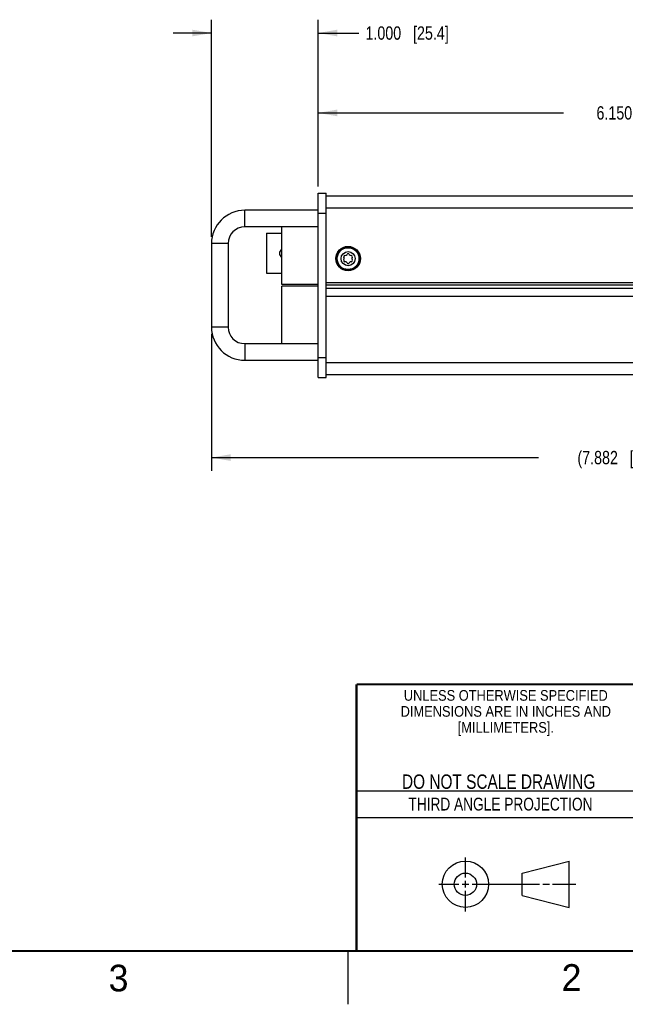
# Model space of a CAD drawing. Header units: inches. Extents: x 0 to 34, y 0 to 22.
# Tile 31 of 54: x 22.4 to 28.1, y 0 to 9.2. Entities that reach past the tile are written whole.
import ezdxf

# ---------------------------------------------------------------- set-up
doc = ezdxf.new("R2010")
doc.units = ezdxf.units.IN
doc.header["$LTSCALE"] = 1.87
doc.header["$MEASUREMENT"] = 0
doc.layers.get('0').update_dxf_attribs({"linetype": 'CONTINUOUS'})
doc.layers.add('COSMETIC', color=7, linetype='CONTINUOUS')
doc.layers.add('DIMENSIONS', color=7, linetype='CONTINUOUS')
doc.styles.get("Standard").update_dxf_attribs({"font": 'txt', "width": 0.8})
doc.styles.add('TEXTSTYLE_2', font='txt')
doc.styles.add('TEXTSTYLE_3', font='txt', dxfattribs={"width": 0.9})
doc.dimstyles.new('DIMSTYLE_1', dxfattribs={"dimtxt": 0.125, "dimasz": 0.18, "dimexe": 0.125, "dimexo": 0.0625, "dimgap": 0.0625, "dimtad": 0, "dimtih": 1, "dimtoh": 1, "dimdec": 3, "dimzin": 4, "dimdsep": 46, "dimtxsty": 'STANDARD', "dimblk": '_FILLED', "dimblk1": '_FILLED', "dimblk2": '_FILLED', "dimcen": 0.09, "dimadec": 0, "dimazin": 0, "dimtp": 0.001, "dimtm": 0.001, "dimtfac": 1, "dimtdec": 3, "dimtofl": 0, "dimtmove": 0, "dimatfit": 3, "dimldrblk": '_FILLED', "dimfxl": 1, "dimtolj": 1, "dimtzin": 4, "dimarcsym": 0})

# ---------------------------------------------------------------- blocks, each defined once
blk = doc.blocks.new('_FILLED')
at = {"color": 0, "linetype": 'BYBLOCK'}
blk.add_solid([(0, 0), (-1, 0.174), (-1, -0.174)], dxfattribs=at)
blk = doc.blocks.new('*D1')
at = {"layer": 'DIMENSIONS', "color": 2, "linetype": 'CONTINUOUS'}
for p, q in [((32.1021, 7.1598), (32.1021, 5.0001)), ((24.2198, 6.2866), (24.2198, 5.0001)), ((24.2198, 5.1251), (27.286, 5.1251)), ((32.1021, 5.1251), (29.036, 5.1251))]:
    blk.add_line(p, q, dxfattribs=at)
at = {"layer": 'DIMENSIONS', "color": 2, "linetype": 'CONTINUOUS', "xscale": 0.18, "yscale": 0.18, "zscale": 0.18, "rotation": 180}
blk.add_blockref('_FILLED', (24.2198, 5.1251), dxfattribs=at)
at = {"layer": 'DIMENSIONS', "color": 2, "linetype": 'CONTINUOUS', "xscale": 0.18, "yscale": 0.18, "zscale": 0.18}
blk.add_blockref('_FILLED', (32.1021, 5.1251), dxfattribs=at)
at = {"layer": 'DIMENSIONS', "color": 2, "linetype": 'CONTINUOUS', "insert": (28.161, 5.1876), "char_height": 0.125, "width": 1.625, "attachment_point": 2, "line_spacing_factor": 0.9}
blk.add_mtext('(7.882{\\Ftxt.shx;\\W1.000000;\\H0.125000; }[200.21])', dxfattribs=at)
blk = doc.blocks.new('*D2')
at = {"layer": 'DIMENSIONS', "color": 2, "linetype": 'CONTINUOUS'}
for p, q in [((24.2198, 7.1936), (24.2198, 9.2301)), ((25.2198, 7.6676), (25.2198, 9.2301)), ((24.2198, 9.1051), (23.8598, 9.1051)), ((25.2198, 9.1051), (25.6015, 9.1051))]:
    blk.add_line(p, q, dxfattribs=at)
at = {"layer": 'DIMENSIONS', "color": 2, "linetype": 'CONTINUOUS', "xscale": 0.18, "yscale": 0.18, "zscale": 0.18}
blk.add_blockref('_FILLED', (24.2198, 9.1051), dxfattribs=at)
at = {"layer": 'DIMENSIONS', "color": 2, "linetype": 'CONTINUOUS', "xscale": 0.18, "yscale": 0.18, "zscale": 0.18, "rotation": 180}
blk.add_blockref('_FILLED', (25.2198, 9.1051), dxfattribs=at)
at = {"layer": 'DIMENSIONS', "color": 2, "linetype": 'CONTINUOUS', "insert": (25.664, 9.1676), "char_height": 0.125, "width": 1.225, "attachment_point": 1, "line_spacing_factor": 0.9}
blk.add_mtext('1.000{\\Ftxt.shx;\\W1.000000;\\H0.125000; }[25.4]', dxfattribs=at)
blk = doc.blocks.new('*D3')
at = {"layer": 'DIMENSIONS', "color": 2, "linetype": 'CONTINUOUS'}
for p, q in [((25.2198, 7.6676), (25.2198, 8.4813)), ((31.3698, 7.6399), (31.3698, 8.4813)), ((25.2198, 8.3563), (27.5198, 8.3563)), ((31.3698, 8.3563), (29.0698, 8.3563))]:
    blk.add_line(p, q, dxfattribs=at)
at = {"layer": 'DIMENSIONS', "color": 2, "linetype": 'CONTINUOUS', "xscale": 0.18, "yscale": 0.18, "zscale": 0.18, "rotation": 180}
blk.add_blockref('_FILLED', (25.2198, 8.3563), dxfattribs=at)
at = {"layer": 'DIMENSIONS', "color": 2, "linetype": 'CONTINUOUS', "xscale": 0.18, "yscale": 0.18, "zscale": 0.18}
blk.add_blockref('_FILLED', (31.3698, 8.3563), dxfattribs=at)
at = {"layer": 'DIMENSIONS', "color": 2, "linetype": 'CONTINUOUS', "insert": (28.2948, 8.4188), "char_height": 0.125, "width": 1.425, "attachment_point": 2, "line_spacing_factor": 0.9}
blk.add_mtext('6.150{\\Ftxt.shx;\\W1.000000;\\H0.125000; }[156.21]', dxfattribs=at)

msp = doc.modelspace()

# ---------------------------------------------------------------- linework, layer by layer
at = {"color": 7, "linetype": 'CONTINUOUS'}
for p, q in [((25.2198, 5.8751), (25.2198, 7.6051)), ((25.2198, 7.6051), (25.2948, 7.6051)), ((25.2948, 5.8751), (25.2948, 7.6051)), ((24.5318, 7.2871), (24.5318, 7.4431)), ((25.2198, 7.4431), (24.5318, 7.4431)), ((25.2198, 7.4176), (25.2948, 7.4176)), ((25.2198, 7.2871), (24.5318, 7.2871)), ((24.7348, 7.2276), (24.7348, 6.8526)), ((24.7348, 7.2276), (24.8795, 7.2276)), ((24.8795, 6.747), (24.8795, 7.2871)), ((24.2198, 7.1311), (24.2198, 6.3491)), ((24.3758, 7.1311), (24.2198, 7.1311)), ((24.3758, 7.1311), (24.3758, 6.3491)), ((24.7348, 6.8526), (24.8795, 6.8526)), ((25.2198, 6.747), (24.8795, 6.747)), ((24.8795, 6.1931), (24.8795, 6.7333)), ((25.2198, 6.7333), (24.8795, 6.7333)), ((24.3758, 6.3491), (24.2198, 6.3491)), ((24.5318, 6.1931), (24.5318, 6.0371)), ((24.5318, 6.1931), (25.2198, 6.1931)), ((24.5318, 6.0371), (25.2198, 6.0371)), ((25.2198, 6.0626), (25.2948, 6.0626)), ((25.2198, 5.8751), (25.2948, 5.8751)), ((27.1331, 1.23), (27.5726, 1.3428)), ((27.5726, 0.9086), (27.5726, 1.3428)), ((27.1331, 1.02), (27.1331, 1.23)), ((27.1331, 1.02), (27.5726, 0.9086))]:
    msp.add_line(p, q, dxfattribs=at)
at = {"color": 3, "linetype": 'CONTINUOUS'}
for p, q in [((31.2948, 7.5761), (25.2948, 7.5761)), ((31.2948, 7.4631), (25.2948, 7.4631)), ((25.2948, 6.7661), (31.2948, 6.7661)), ((31.2948, 6.7427), (25.2948, 6.7427)), ((31.2948, 6.7106), (25.2948, 6.7106)), ((31.2948, 6.6341), (25.2948, 6.6341)), ((25.2948, 6.0171), (31.2948, 6.0171)), ((25.2948, 5.9041), (31.2948, 5.9041))]:
    msp.add_line(p, q, dxfattribs=at)
at = {"color": 2, "linetype": 'CONTINUOUS'}
for p, q in [((25.58, 2), (28.38, 2)), ((25.58, 1.75), (28.38, 1.75)), ((26.6016, 1.1882), (26.6016, 1.375)), ((26.3514, 1.1257), (26.5391, 1.1257)), ((26.5703, 1.1257), (26.6328, 1.1257)), ((26.6016, 1.0944), (26.6016, 1.1569)), ((26.6641, 1.1257), (27.2943, 1.1257)), ((27.3256, 1.1257), (27.3881, 1.1257)), ((27.4193, 1.1257), (27.6351, 1.1257)), ((26.6016, 0.8704), (26.6016, 1.0632)), ((25.5, 0.5), (25.5, 0))]:
    msp.add_line(p, q, dxfattribs=at)
at = {"color": 7, "linetype": 'CONTINUOUS', "const_width": 0.02}
for points in [[(25.58, 3), (33.5, 3)], [(25.58, 3), (25.58, 0.5)], [(0.5, 0.5), (33.5, 0.5)]]:
    msp.add_lwpolyline(points, dxfattribs=at)
at = {"color": 3, "linetype": 'CONTINUOUS'}
msp.add_circle((25.5008, 6.9901), 0.115, dxfattribs=at)
at = {"color": 7, "linetype": 'CONTINUOUS'}
for centre, radius in [((25.5008, 6.9901), 0.106), ((25.5008, 6.9901), 0.102), ((25.5008, 6.9901), 0.066), ((26.6016, 1.1257), 0.2171), ((26.601, 1.125), 0.105)]:
    msp.add_circle(centre, radius, dxfattribs=at)
for centre, radius, start, end in [((24.5318, 7.1311), 0.312, 90, 180), ((24.5318, 7.1311), 0.156, 90, 180), ((24.8948, 7.0401), 0.0385, 113.71359, 246.28641), ((25.4705, 7.0076), 0.011, 87.97407, 212.02593), ((25.4717, 7.0406), 0.022, 267.97407, 332.02593), ((25.5008, 7.0251), 0.011, 27.97407, 152.02593), ((25.53, 7.0406), 0.022, 207.97407, 272.02593), ((25.5311, 7.0076), 0.011, 327.97407, 92.02593), ((25.4705, 6.9726), 0.011, 147.97407, 272.02593), ((25.4425, 6.9901), 0.022, 327.97407, 32.02593), ((25.4717, 6.9397), 0.022, 27.97407, 92.02593), ((25.5008, 6.9551), 0.011, 207.97407, 332.02593), ((25.53, 6.9397), 0.022, 87.97407, 152.02593), ((25.5311, 6.9726), 0.011, 267.97407, 32.02593), ((25.5591, 6.9901), 0.022, 147.97407, 212.02593), ((24.5318, 6.3491), 0.312, 180, 270), ((24.5318, 6.3491), 0.156, 180, 270)]:
    msp.add_arc(centre, radius, start, end, dxfattribs=at)
at = {"layer": 'COSMETIC', "color": 7, "linetype": 'CONTINUOUS'}
msp.add_circle((25.5008, 6.9901), 0.1125, dxfattribs=at)

# ---------------------------------------------------------------- texts
at = {"color": 2, "linetype": 'CONTINUOUS', "line_spacing_factor": 0.9}
for s, insert, char_height, width, attachment_point, style in [('UNLESS OTHERWISE SPECIFIED', (26.9799, 2.9459), 0.1, 2.34, 2, 'TEXTSTYLE_3'), ('DIMENSIONS ARE IN INCHES AND', (26.9799, 2.7959), 0.1, 2.52, 2, 'TEXTSTYLE_3'), ('[MILLIMETERS].', (26.9799, 2.6459), 0.1, 1.26, 2, 'TEXTSTYLE_3'), ('3', (23.2555, 0.371), 0.25, 0.25, 1, 'TEXTSTYLE_2'), ('2', (27.5035, 0.3763), 0.25, 0.25, 1, 'TEXTSTYLE_2')]:
    msp.add_mtext(s, dxfattribs=dict(at, insert=insert, char_height=char_height, width=width, attachment_point=attachment_point, style=style))
at = {"color": 7, "linetype": 'CONTINUOUS', "insert": (26.9127, 2.1549), "char_height": 0.135, "width": 2.16, "attachment_point": 2, "line_spacing_factor": 0.9}
msp.add_mtext('DO NOT SCALE DRAWING', dxfattribs=at)
at = {"color": 2, "linetype": 'CONTINUOUS', "insert": (26.9296, 1.9368), "char_height": 0.12, "width": 2.112, "attachment_point": 2, "line_spacing_factor": 0.9}
msp.add_mtext('THIRD ANGLE PROJECTION', dxfattribs=at)

# ---------------------------------------------------------------- dimensions: what is measured, and where the dimension line sits
at = {"layer": 'DIMENSIONS', "color": 2, "linetype": 'CONTINUOUS'}
for base, p1, p2, picture, middle in [((25.2198, 9.1051), (24.2198, 7.1311), (25.2198, 7.6051), '*D2', (26.2765, 9.1051)), ((31.3698, 8.3563), (25.2198, 7.6051), (31.3698, 7.5774), '*D3', (28.2948, 8.3563))]:
    dim = msp.add_linear_dim(base=base, p1=p1, p2=p2, dimstyle='DIMSTYLE_1', dxfattribs=at)
    dim.commit()
    dim.dimension.update_dxf_attribs({"geometry": picture, "text_midpoint": middle, "dimtype": 160})
dim = msp.add_linear_dim(base=(32.1021, 5.1251), p1=(24.2198, 6.3491), p2=(32.1021, 7.2223), text='(<>)', dimstyle='DIMSTYLE_1', dxfattribs=at)
dim.commit()
dim.dimension.update_dxf_attribs({"geometry": '*D1', "text_midpoint": (28.161, 5.1251), "dimtype": 160})

doc.saveas('drawing.dxf')
